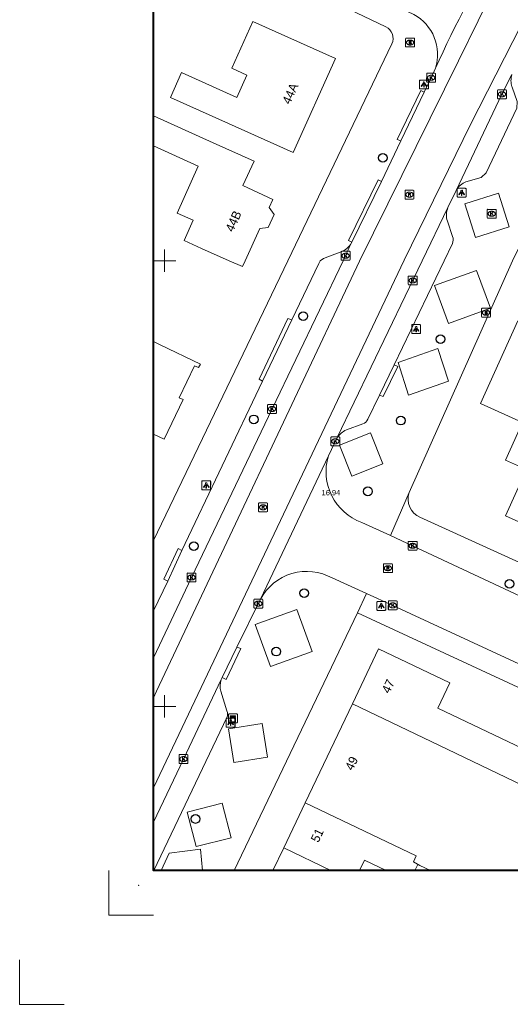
# Model space of a CAD drawing. Header units: metres. Extents: x 161590 to 161951, y 386917 to 387147.
# Tile 1 of 13: x 161634 to 161689, y 386917 to 387027. Entities that reach past the tile are written whole.
import ezdxf
from ezdxf.enums import TextEntityAlignment as Align

# ---------------------------------------------------------------- set-up
doc = ezdxf.new("R2010")
doc.units = ezdxf.units.M
doc.header["$MEASUREMENT"] = 0
for name, color, linetype, lineweight in [('GB_Kader', 7, 'Continuous', 40), ('GB_Ruitennet', 7, 'Continuous', 0), ('GB_Snijlijn', 7, 'Continuous', 0), ('IMGEO_Pand', 7, 'Continuous', 0), ('IMGEO_Pand_nummerreeks', 7, 'Continuous', 0), ('IMGEO_Parkeervlak_open', 7, 'Continuous', 0), ('IMGEO_Rijbaan_lokaal_gesloten', 7, 'Continuous', 0), ('IMGEO_Rijbaan_lokaal_open', 7, 'Continuous', 0), ('IMGEO_Voetpad_open', 7, 'Continuous', 0)]:
    doc.layers.add(name, color=color, linetype=linetype, lineweight=lineweight)
for name, color, linetype, lineweight, true_color in [('GB_NAP Hoogte Algemeen', 7, 'Continuous', 13, 0x5555eb), ('IMGEO_Boom', 7, 'Continuous', 0, 0x6e2d9b), ('IMGEO_Brandkraan', 7, 'Continuous', 0, 0x20b2aa), ('IMGEO_Kast', 7, 'Continuous', 0, 0xffc80a), ('IMGEO_Kolk', 7, 'Continuous', 0, 0x20b2aa), ('IMGEO_Lichtpunt', 7, 'Continuous', 0, 0x006400), ('IMGEO_Rioolput', 7, 'Continuous', 13, 0x20b2aa)]:
    doc.layers.add(name, color=color, linetype=linetype, lineweight=lineweight, true_color=true_color)
doc.styles.add('IMGeo', font='txt', dxfattribs={"height": 1})
doc.styles.get("Standard").update_dxf_attribs({"font": 'txt.shx'})

# ---------------------------------------------------------------- blocks, each defined once
blk = doc.blocks.new('SNYHKK')
at = {"layer": 'GB_Snijlijn', "color": 7, "linetype": 'Continuous', "lineweight": 0, "flags": 128}
for points in [[(0.02, -5.01), (5.02, -5.01), (5.02, -0.01)], [(10.02, -15.01), (15.02, -15.01), (15.02, -10.01)]]:
    blk.add_lwpolyline(points, dxfattribs=at)
at = {"layer": 'GB_Snijlijn', "color": 7, "linetype": 'Continuous', "lineweight": 13}
blk.add_point((1.68, -1.67), dxfattribs=at)
blk = doc.blocks.new('RK')
at = {"layer": 'GB_Ruitennet', "flags": 128}
for points in [[(-1.25, 0), (0, 0), (0, 1.25)], [(0, -1.25), (0, 0), (1.25, 0)]]:
    blk.add_lwpolyline(points, dxfattribs=at)
blk = doc.blocks.new('bgt_boom')
at = {"layer": 'IMGEO_Boom', "color": 7, "lineweight": 30}
blk.add_circle((0, 0), 0.489, dxfattribs=at)
blk = doc.blocks.new('*U13')
at = {"layer": 'IMGEO_Lichtpunt', "color": 7, "flags": 128}
for points in [[(-20, -89), (83, -38, 0.414214), (89, -20), (38, 83, 0.414214), (20, 89), (-83, 38, 0.414214), (-89, 20), (-38, -83, 0.414214), (-20, -89)], [(-19, -25, 1), (-32, 0, 1), (-19, -25)]]:
    blk.add_lwpolyline(points, format="xyb", close=True, dxfattribs=at)
for points in [[(-11, 9), (-16, 12), (5, 52), (11, 49), (-11, 9)], [(-1, -4), (-4, 2), (37, 22), (40, 16), (-1, -4)], [(-1, -20), (0, -13), (46, -20), (45, -27), (-1, -20)]]:
    blk.add_lwpolyline(points, close=True, dxfattribs=at)
blk = doc.blocks.new('e_bgt_paal_lichtmast')
at = {"layer": 'IMGEO_Lichtpunt', "color": 7, "flags": 128}
blk.add_lwpolyline([(-0.49, 0.4), (-0.49, -0.4, 0.414214), (-0.4, -0.5), (0.41, -0.5, 0.414214), (0.5, -0.4), (0.5, 0.4, 0.414214), (0.41, 0.5), (-0.4, 0.5, 0.414214), (-0.49, 0.4)], format="xyb", close=True, dxfattribs=at)
at = {"layer": 'IMGEO_Lichtpunt', "color": 7, "xscale": 0.007052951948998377, "yscale": 0.007052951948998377, "zscale": 0.007052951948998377, "rotation": 243.434948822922}
blk.add_blockref('*U13', (0.01, 0), dxfattribs=at)
blk = doc.blocks.new('*U17')
at = {"layer": 'IMGEO_Brandkraan', "linetype": 'Continuous', "lineweight": 0}
for points in [[(-0.49, -1.01), (1.11, -0.21), (0.68, 0.64, 0.108931), (0.38, 1.02, 0.685211), (-0.31, 0.5, 0.653363), (-1.03, 0.26, 0.140841), (-0.96, -0.09)], [(-0.11, -0.2), (-0.22, 0.01, 1.027489), (-0.53, -0.13), (-0.42, -0.35)], [(0.51, 0.11), (0.39, 0.37, 1.005529), (0.06, 0.2), (0.19, -0.05)]]:
    blk.add_hatch(color=7, dxfattribs=at).paths.add_polyline_path(points, flags=16)
at = {"layer": 'IMGEO_Brandkraan', "color": 7, "linetype": 'Continuous', "lineweight": 0, "flags": 128}
blk.add_lwpolyline([(2.71, -1.15), (-0.7, -2.85, -0.398433), (-1.15, -2.71), (-2.85, 0.7, -0.398433), (-2.71, 1.15), (0.7, 2.85, -0.398433), (1.15, 2.71), (2.85, -0.7, -0.398433), (2.71, -1.15)], format="xyb", close=True, dxfattribs=at)
at = {"layer": 'IMGEO_Brandkraan', "color": 7, "linetype": 'Continuous', "lineweight": 0}
blk.add_rational_spline([(1.15, 0.5), (1.92, -1.06), (0.79, -1.61), (-0.33, -2.16), (-1.09, -0.61), (-1.12, -0.56), (-1.14, -0.51), (-1.92, 1.05), (-0.79, 1.61), (0.33, 2.16), (1.1, 0.6), (1.12, 0.55), (1.15, 0.5)], [1, 0.707106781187, 1, 0.707106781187, 1, 1, 1, 0.707106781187, 1, 0.707106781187, 1, 1, 1], degree=2, knots=[0, 0, 0, 0.125, 0.125, 0.25, 0.25, 0.5, 0.5, 0.625, 0.625, 0.75, 0.75, 1, 1, 1], dxfattribs=at)
blk = doc.blocks.new('e_bgt_put_brandkraan_put')
at = {"layer": 'IMGEO_Brandkraan', "color": 7, "linetype": 'Continuous', "lineweight": 0, "flags": 128}
blk.add_lwpolyline([(-0.5, -0.43), (-0.5, 0.43, -0.398433), (-0.43, 0.5), (0.43, 0.5, -0.398433), (0.5, 0.43), (0.5, -0.43, -0.398433), (0.43, -0.5), (-0.43, -0.5, -0.398433), (-0.5, -0.43)], format="xyb", close=True, dxfattribs=at)
at = {"layer": 'IMGEO_Brandkraan', "color": 7, "linetype": 'Continuous', "lineweight": 0, "xscale": 0.223606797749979, "yscale": 0.223606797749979, "zscale": 0.223606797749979, "rotation": 243.434948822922}
blk.add_blockref('*U17', (0, 0), dxfattribs=at)
blk = doc.blocks.new('*U21')
at = {"layer": 'IMGEO_Rioolput', "linetype": 'Continuous', "lineweight": 0}
for points in [[(1.13, -0.26), (0.88, 0.24), (0.23, -0.08), (0.21, -0.04, -0.280473), (0.23, 0.21), (0.62, 0.76), (0.34, 1.32), (-0.03, 0.8, 0.195635), (-0.11, 0.45, 0.331675), (-0.67, 0.64, 0.461296), (-0.97, -0.04), (-0.47, -1.06)], [(-0.07, -0.24), (-0.18, -0.03, 0.035782), (-0.25, 0.07, 0.861761), (-0.55, -0.07, 0.070718), (-0.5, -0.18), (-0.4, -0.4)]]:
    blk.add_hatch(color=7, dxfattribs=at).paths.add_polyline_path(points, flags=16)
at = {"layer": 'IMGEO_Rioolput', "color": 7, "linetype": 'Continuous', "lineweight": 0, "flags": 128}
blk.add_lwpolyline([(2.71, -1.15), (-0.7, -2.85, -0.398433), (-1.15, -2.71), (-2.85, 0.7, -0.398433), (-2.71, 1.15), (0.7, 2.85, -0.398433), (1.15, 2.71), (2.85, -0.7, -0.398433), (2.71, -1.15)], format="xyb", close=True, dxfattribs=at)
at = {"layer": 'IMGEO_Rioolput', "color": 7, "linetype": 'Continuous', "lineweight": 0}
blk.add_rational_spline([(1.15, 0.5), (1.92, -1.06), (0.79, -1.61), (-0.33, -2.16), (-1.09, -0.61), (-1.12, -0.56), (-1.14, -0.51), (-1.92, 1.05), (-0.79, 1.61), (0.33, 2.16), (1.1, 0.6), (1.13, 0.55), (1.15, 0.5)], [1, 0.707106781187, 1, 0.707106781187, 1, 1, 1, 0.707106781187, 1, 0.707106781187, 1, 1, 1], degree=2, knots=[0, 0, 0, 0.125, 0.125, 0.25, 0.25, 0.5, 0.5, 0.625, 0.625, 0.75, 0.75, 1, 1, 1], dxfattribs=at)
blk = doc.blocks.new('e_bgt_put_inspectie_rioolput')
at = {"layer": 'IMGEO_Rioolput', "color": 7, "linetype": 'Continuous', "lineweight": 0, "flags": 128}
blk.add_lwpolyline([(-0.5, -0.43), (-0.5, 0.43, -0.398433), (-0.43, 0.5), (0.43, 0.5, -0.398433), (0.5, 0.43), (0.5, -0.43, -0.398433), (0.43, -0.5), (-0.43, -0.5, -0.398433), (-0.5, -0.43)], format="xyb", close=True, dxfattribs=at)
at = {"layer": 'IMGEO_Rioolput', "color": 7, "linetype": 'Continuous', "lineweight": 0, "xscale": 0.223606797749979, "yscale": 0.223606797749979, "zscale": 0.223606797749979, "rotation": 243.434948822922}
blk.add_blockref('*U21', (0, 0), dxfattribs=at)
blk = doc.blocks.new('*U19')
at = {"layer": 'IMGEO_Kolk', "linetype": 'Continuous', "lineweight": 0}
blk.add_hatch(color=7, dxfattribs=at).paths.add_polyline_path([(-0.44, -1.12), (-0.69, -0.63), (-0.08, -0.32), (-0.95, -0.11), (-1.27, 0.55), (-0.38, 0.27), (0.31, 1.38), (0.62, 0.77), (0.13, 0.1), (0.52, -0.02), (0.91, 0.17), (1.16, -0.32)], flags=16)
at = {"layer": 'IMGEO_Kolk', "color": 7, "linetype": 'Continuous', "lineweight": 0, "flags": 128}
blk.add_lwpolyline([(2.71, -1.15), (-0.7, -2.85, -0.398433), (-1.15, -2.71), (-2.85, 0.7, -0.398433), (-2.71, 1.15), (0.7, 2.85, -0.398433), (1.15, 2.71), (2.85, -0.7, -0.398433), (2.71, -1.15)], format="xyb", close=True, dxfattribs=at)
at = {"layer": 'IMGEO_Kolk', "color": 7, "linetype": 'Continuous', "lineweight": 0}
blk.add_rational_spline([(1.15, 0.5), (1.92, -1.06), (0.79, -1.61), (-0.33, -2.16), (-1.09, -0.61), (-1.12, -0.56), (-1.14, -0.51), (-1.92, 1.05), (-0.79, 1.61), (0.33, 2.16), (1.1, 0.6), (1.12, 0.55), (1.15, 0.5)], [1, 0.707106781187, 1, 0.707106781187, 1, 1, 1, 0.707106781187, 1, 0.707106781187, 1, 1, 1], degree=2, knots=[0, 0, 0, 0.125, 0.125, 0.25, 0.25, 0.5, 0.5, 0.625, 0.625, 0.75, 0.75, 1, 1, 1], dxfattribs=at)
blk = doc.blocks.new('e_bgt_put_kolk')
at = {"layer": 'IMGEO_Kolk', "color": 7, "linetype": 'Continuous', "lineweight": 0, "flags": 128}
blk.add_lwpolyline([(-0.5, -0.43), (-0.5, 0.43, -0.398433), (-0.43, 0.5), (0.43, 0.5, -0.398433), (0.5, 0.43), (0.5, -0.43, -0.398433), (0.43, -0.5), (-0.43, -0.5, -0.398433), (-0.5, -0.43)], format="xyb", close=True, dxfattribs=at)
at = {"layer": 'IMGEO_Kolk', "color": 7, "linetype": 'Continuous', "lineweight": 0, "xscale": 0.223606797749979, "yscale": 0.223606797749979, "zscale": 0.223606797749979, "rotation": 243.434948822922}
blk.add_blockref('*U19', (0, 0), dxfattribs=at)
blk = doc.blocks.new('*U33')
at = {"layer": 'IMGEO_Kast', "color": 7, "flags": 128}
blk.add_lwpolyline([(-1.15, -2.7, 0.423631), (-0.66, -2.83), (2.7, -1.15, 0.423631), (2.83, -0.66), (1.15, 2.7, 0.423631), (0.66, 2.83), (-2.7, 1.15, 0.423631), (-2.83, 0.66), (-1.15, -2.7)], format="xyb", close=True, dxfattribs=at)
for points in [[(-0.55, -1.8), (-1.75, 0.6), (-1.41, 0.77), (-0.21, -1.63), (-0.55, -1.8)], [(0.15, -1.45), (-1.05, 0.95), (0.9, 1.93), (2.1, -0.47), (0.15, -1.45)]]:
    blk.add_lwpolyline(points, close=True, dxfattribs=at)
blk = doc.blocks.new('bgt_kast')
at = {"layer": 'IMGEO_Kast', "color": 7, "linetype": 'Continuous', "lineweight": 0, "flags": 128}
blk.add_lwpolyline([(-0.5, -0.43), (-0.5, 0.42, -0.423631), (-0.43, 0.5), (0.42, 0.5, -0.423631), (0.5, 0.43), (0.5, -0.42, -0.423631), (0.43, -0.5), (-0.42, -0.5, -0.423631), (-0.5, -0.43)], format="xyb", close=True, dxfattribs=at)
at = {"layer": 'IMGEO_Kast', "color": 7, "flags": 128}
blk.add_lwpolyline([(-0.26, -0.04, 1), (-0.18, -0.04, 1), (-0.26, -0.04)], format="xyb", close=True, dxfattribs=at)
at = {"layer": 'IMGEO_Kast', "color": 7, "xscale": 0.223606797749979, "yscale": 0.223606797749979, "zscale": 0.223606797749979, "rotation": 243.434948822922}
blk.add_blockref('*U33', (0, 0), dxfattribs=at)

msp = doc.modelspace()

# ---------------------------------------------------------------- linework, layer by layer
at = {"layer": 'GB_Kader', "color": 7, "linetype": 'Continuous', "lineweight": 40, "flags": 128}
msp.add_lwpolyline([(161935.74, 386931.59), (161648.74, 386931.59), (161648.74, 387131.59), (161935.74, 387131.59), (161935.74, 386931.59)], dxfattribs=at)
at = {"layer": 'IMGEO_Pand', "color": 7, "linetype": 'Continuous', "lineweight": 13, "flags": 128}
for points in [[(161669.16, 387022.69), (161664.42, 387012.12), (161650.65, 387018.3), (161651.9, 387021.09), (161658.11, 387018.3), (161659.24, 387020.82), (161657.54, 387021.58), (161659.9, 387026.84), (161669.16, 387022.69)], [(161648.74, 387016.23), (161655.46, 387013.21), (161660.03, 387011.17), (161658.77, 387008.42), (161662.14, 387006.88), (161661.72, 387005.98), (161662.29, 387005.17), (161661.62, 387003.71), (161660.69, 387003.62), (161659.04, 387000), (161658.73, 386999.34), (161657.24, 387000), (161654.14, 387001.38)], [(161654.14, 387001.38), (161652.18, 387002.25), (161653.19, 387004.54), (161651.41, 387005.34), (161653.78, 387010.62), (161648.74, 387012.88)], [(161689.62, 386993.25), (161685.43, 386984), (161690.16, 386981.86), (161688.25, 386977.64), (161690.61, 386976.57), (161688.26, 386971.4), (161698.63, 386966.7)], [(161648.74, 386980.55), (161649.94, 386979.98), (161652.07, 386984.42), (161651.64, 386984.62), (161653.37, 386988.22), (161653.82, 386988.01), (161654.01, 386988.41), (161649.5, 386990.57), (161648.74, 386990.93)], [(161690.13, 386941.19), (161691.08, 386943.18), (161691.73, 386944.53), (161680.65, 386949.82), (161682.01, 386952.65), (161674.01, 386956.47), (161671.08, 386950.31)], [(161671.08, 386950.31), (161665.77, 386939.19)], [(161690.13, 386941.19), (161679.91, 386946.08), (161671.08, 386950.31)], [(161665.77, 386939.19), (161663.37, 386934.14)], [(161678.62, 386932.17), (161677.91, 386932.58), (161678.23, 386933.25), (161665.77, 386939.19)], [(161663.37, 386934.14), (161662.16, 386931.59)], [(161663.37, 386934.14), (161668.66, 386931.59)], [(161671.88, 386931.59), (161672.43, 386932.75), (161674.85, 386931.59)], [(161678.09, 386931.59), (161678.41, 386932.27), (161678.62, 386932.17)], [(161678.62, 386932.17), (161679.84, 386931.59)]]:
    msp.add_lwpolyline(points, dxfattribs=at)
at = {"layer": 'IMGEO_Parkeervlak_open', "color": 7, "linetype": 'Continuous', "lineweight": 0, "flags": 128}
for points in [[(161688.94, 387020.9), (161687.85, 387018.67), (161682.71, 387007.87)], [(161682.71, 387007.87), (161682.74, 387007.93), (161682.84, 387008.09), (161682.94, 387008.23), (161683.06, 387008.36), (161683.19, 387008.48), (161683.33, 387008.59), (161683.48, 387008.69), (161683.64, 387008.77), (161683.8, 387008.84), (161685.5, 387009.33), (161686.07, 387009.85), (161689.52, 387017.1), (161689.57, 387017.87), (161688.98, 387019.48), (161688.96, 387019.53), (161688.91, 387019.69), (161688.88, 387019.85), (161688.86, 387020.02), (161688.85, 387020.19), (161688.86, 387020.36), (161688.88, 387020.53), (161688.94, 387020.9)], [(161656.36, 386953.02), (161652.12, 386944.1), (161648.74, 386937.01)]]:
    msp.add_lwpolyline(points, dxfattribs=at)
msp.add_lwpolyline([(161648.78, 386931.59), (161656.99, 386948.75, 0.168412), (161657, 386949.51), (161656.32, 386951.7, -0.174397), (161656.36, 386953.02)], format="xyb", dxfattribs=at)
at = {"layer": 'IMGEO_Rijbaan_lokaal_gesloten', "color": 7, "linetype": 'Continuous', "lineweight": 0, "flags": 128}
for points in [[(161648.74, 386950.98), (161649.09, 386951.7), (161671.85, 386999.94), (161682.97, 387022.42), (161687.4, 387031.41), (161689.98, 387035.84), (161693.18, 387039.65), (161710.36, 387061.53), (161741.98, 387101.99), (161765.08, 387131.33), (161765.28, 387131.59)], [(161770.94, 387131.59), (161761.78, 387119.77), (161739.02, 387090.6), (161714.5, 387059.54), (161694.78, 387034.36), (161690.97, 387028.33), (161684.32, 387015.28), (161676.89, 387000.06), (161648.74, 386940.87)], [(161680.38, 387021.58), (161679.9, 387020.52), (161679.13, 387018.89)], [(161676.5, 387013.44), (161674.32, 387008.89)], [(161669.36, 386980.16), (161678.91, 387000), (161681.79, 387005.98)], [(161671.02, 387002.06), (161670.86, 387001.82)], [(161670.86, 387001.82), (161670.3, 387000.55), (161670.04, 387000), (161662.05, 386983.37), (161653.02, 386964.47), (161648.74, 386955.46)], [(161658.11, 386956.65), (161660.75, 386962.03)], [(161656.36, 386953.02), (161656.47, 386953.24)]]:
    msp.add_lwpolyline(points, dxfattribs=at)
msp.add_lwpolyline([(161688.01, 387036, 0.030684), (161680.38, 387021.58)], format="xyb", dxfattribs=at)
at = {"layer": 'IMGEO_Rijbaan_lokaal_open', "color": 7, "linetype": 'Continuous', "lineweight": 0, "flags": 128}
for points in [[(161668.37, 386978.1), (161660.75, 386962.03)], [(161699.1, 386958.09), (161677.17, 386968.32), (161675.36, 386969.16)]]:
    msp.add_lwpolyline(points, dxfattribs=at)
msp.add_lwpolyline([(161660.75, 386962.03, -0.419555), (161668.81, 386964.41), (161672.64, 386962.68)], format="xyb", dxfattribs=at)
at = {"layer": 'IMGEO_Voetpad_open', "color": 7, "linetype": 'Continuous', "lineweight": 0, "flags": 128}
for points in [[(161648.74, 386968.62), (161663.81, 387000), (161675.49, 387024.33, 0.414056), (161674.82, 387026.23), (161658.36, 387034.11, 0.05196), (161648.74, 387037.2)], [(161680.38, 387021.58, 0.361007), (161677.95, 387027.62), (161677.26, 387027.94), (161676.4, 387028.34), (161667.46, 387032.72)], [(161681.79, 387005.98, 0.192059), (161681.73, 387004.44), (161682.31, 387002.7, -0.212554), (161682.28, 387001.93), (161681.35, 387000), (161675.75, 386988.32)], [(161664.27, 386993.35), (161667.31, 386999.67), (161667.46, 387000), (161667.82, 387000.25), (161669.89, 387001.04, 0.135135), (161670.86, 387001.82)], [(161674.12, 386984.93), (161672.81, 386982.22, -0.181272), (161672.24, 386981.69), (161670.39, 386981.01, 0.155199), (161669.36, 386980.16)], [(161668.37, 386978.1, 0.399176), (161672.13, 386970.64), (161675.36, 386969.16)], [(161736.94, 386950.16), (161732.52, 386950.87), (161724.52, 386952.57), (161717.15, 386954.68), (161710.28, 386957.07), (161703.94, 386959.7), (161678.65, 386971.22, -0.380105), (161677.42, 386973.99)]]:
    msp.add_lwpolyline(points, format="xyb", dxfattribs=at)
for points in [[(161679.13, 387018.89), (161678.73, 387019.09), (161676.1, 387013.6), (161676.5, 387013.44)], [(161676.5, 387013.44), (161679.13, 387018.89)], [(161674.32, 387008.89), (161673.94, 387009.06), (161670.63, 387002.28), (161671.02, 387002.06)], [(161671.02, 387002.06), (161674.32, 387008.89)], [(161677.42, 386973.99), (161689.03, 387000), (161692.86, 387007.76), (161693.61, 387009)], [(161682.71, 387007.87), (161682.66, 387007.78), (161681.79, 387005.98)], [(161684.88, 387002.6), (161688.65, 387003.8), (161687.45, 387007.58), (161683.68, 387006.39), (161684.88, 387002.6)], [(161681.84, 386992.94), (161686.55, 386994.67), (161684.98, 386998.91), (161680.29, 386997.22), (161681.84, 386992.94)], [(161664.27, 386993.35), (161663.84, 386993.51), (161660.6, 386986.72), (161661, 386986.5)], [(161661, 386986.5), (161664.27, 386993.35)], [(161677.37, 386984.91), (161681.83, 386986.5), (161680.65, 386990.16), (161676.2, 386988.57), (161677.37, 386984.91)], [(161675.75, 386988.32), (161674.12, 386984.93)], [(161674.12, 386984.93), (161674.52, 386984.75), (161676.15, 386988.15), (161675.75, 386988.32)], [(161651.94, 386967.51), (161661, 386986.5)], [(161669.36, 386980.16), (161668.37, 386978.1)], [(161670.99, 386975.83), (161674.48, 386977.22), (161673.08, 386980.68), (161669.62, 386979.29), (161670.99, 386975.83)], [(161675.36, 386969.16), (161677.42, 386973.99)], [(161651.94, 386967.51), (161651.51, 386967.7), (161649.9, 386964.26), (161650.36, 386964.06)], [(161650.36, 386964.06), (161651.94, 386967.51)], [(161648.74, 386960.71), (161650.36, 386964.06)], [(161672.64, 386962.68), (161671.65, 386960.49)], [(161714.1, 386944.49), (161709.57, 386946.04), (161703.3, 386948.5), (161675.6, 386961.34), (161672.64, 386962.68)], [(161657.81, 386931.59), (161671.65, 386960.49)], [(161661.87, 386954.49), (161666.54, 386956.18), (161664.84, 386960.89), (161660.17, 386959.21), (161661.87, 386954.49)], [(161671.65, 386960.49), (161713.76, 386940.98)], [(161658.11, 386956.65), (161656.47, 386953.24)], [(161656.47, 386953.24), (161656.92, 386953.04), (161658.57, 386956.5), (161658.11, 386956.65)], [(161657.77, 386943.71), (161661.54, 386944.31), (161660.94, 386948.08), (161657.18, 386947.49), (161657.77, 386943.71)], [(161653.54, 386934.28), (161657.45, 386935.27), (161656.46, 386939.16), (161652.55, 386938.16), (161653.54, 386934.28)], [(161654.27, 386931.59), (161654.04, 386933.98), (161650.5, 386933.54), (161649.61, 386931.59)]]:
    msp.add_lwpolyline(points, dxfattribs=at)

# ---------------------------------------------------------------- block references
at = {"layer": 'GB_Ruitennet'}
for p in [(161650, 387000), (161650, 386950)]:
    msp.add_blockref('RK', p, dxfattribs=at)
at = {"layer": 'GB_Snijlijn', "color": 7, "linetype": 'Continuous', "lineweight": 13, "rotation": 270}
msp.add_blockref('SNYHKK', (161648.75, 386931.61), dxfattribs=at)
at = {"layer": 'IMGEO_Boom', "color": 7, "lineweight": 30}
for p in [(161674.48, 387011.53), (161665.56, 386993.78), (161680.96, 386991.2), (161660, 386982.2), (161676.49, 386982.06), (161672.81, 386974.13), (161653.28, 386967.98), (161688.69, 386963.75), (161665.66, 386962.71), (161662.53, 386956.15), (161653.46, 386937.38)]:
    msp.add_blockref('bgt_boom', p, dxfattribs=at)
at = {"layer": 'IMGEO_Brandkraan', "color": 7, "linetype": 'Continuous', "lineweight": 0}
for p in [(161677.54, 387024.47), (161686.06, 386994.16)]:
    msp.add_blockref('e_bgt_put_brandkraan_put', p, dxfattribs=at)
at = {"layer": 'IMGEO_Kast', "color": 7, "linetype": 'Continuous', "lineweight": 0}
msp.add_blockref('bgt_kast', (161657.67, 386948.66), dxfattribs=at)
at = {"layer": 'IMGEO_Kolk', "color": 7, "linetype": 'Continuous', "lineweight": 0}
for p in [(161679.9, 387020.52), (161687.85, 387018.67), (161686.7, 387005.26), (161670.3, 387000.55), (161677.84, 386997.78), (161662.05, 386983.37), (161669.15, 386979.74), (161677.83, 386968.02), (161653.02, 386964.47), (161660.52, 386961.54), (161675.6, 386961.34), (161652.12, 386944.1)]:
    msp.add_blockref('e_bgt_put_kolk', p, dxfattribs=at)
at = {"layer": 'IMGEO_Lichtpunt', "color": 7}
for p in [(161679.09, 387019.76), (161683.32, 387007.62), (161678.21, 386992.33), (161654.66, 386974.8), (161674.3, 386961.28), (161657.39, 386948.17)]:
    msp.add_blockref('e_bgt_paal_lichtmast', p, dxfattribs=at)
at = {"layer": 'IMGEO_Rioolput', "color": 7, "linetype": 'Continuous', "lineweight": 0}
for p in [(161677.47, 387007.41), (161661.05, 386972.34), (161675.05, 386965.51)]:
    msp.add_blockref('e_bgt_put_inspectie_rioolput', p, dxfattribs=at)

# ---------------------------------------------------------------- texts
at = {"layer": 'GB_NAP Hoogte Algemeen', "insert": (161668.66, 386973.68), "char_height": 0.6, "attachment_point": 8, "line_spacing_factor": 0.6}
msp.add_mtext('\\fArial|b0|i0|c00|p39;16.94', dxfattribs=at)
at = {"layer": 'IMGEO_Pand_nummerreeks', "color": 7, "linetype": 'Continuous', "lineweight": 0, "style": 'IMGeo'}
for s, rotation, p in [('44A', 65.8246, (161664.09, 387018.75)), ('44B', 65.7326, (161657.72, 387004.43)), ('47', 64.5192, (161675.08, 386952.26)), ('49', 64.5192, (161670.97, 386943.62)), ('51', 64.5192, (161667.12, 386935.55))]:
    msp.add_text(s, height=1, rotation=rotation, dxfattribs=at).set_placement(p, align=Align.MIDDLE_CENTER)

doc.saveas('drawing.dxf')
